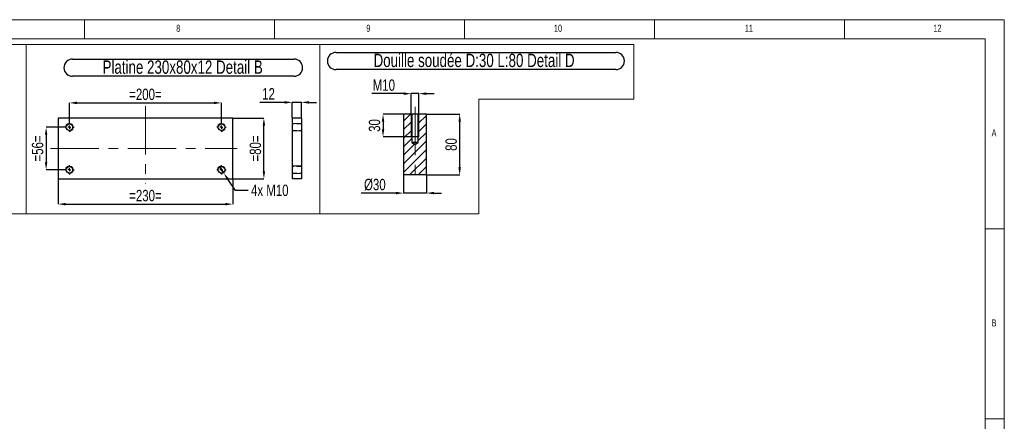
# Model space of a CAD drawing. Header units: millimetres. Extents: x 5 to 589, y 5 to 415.
# Tile 8 of 8: x 330 to 589, y 309 to 415. Entities that reach past the tile are written whole.
import ezdxf

# ---------------------------------------------------------------- set-up
doc = ezdxf.new("R2010")
doc.units = ezdxf.units.MM
doc.header["$PDSIZE"] = -1
doc.linetypes.add('CENTERX2', pattern=[20.32, 12.7, -2.54, 2.54, -2.54])
doc.linetypes.add('HIDDEN', pattern=[1.905, 1.27, -0.635])
for name, color, linetype in [('COTES', 1, 'Continuous'), ('NOTES', 6, 'Continuous'), ('TRAIT-FINS', 9, 'Continuous'), ('TRAIT-MIXTES', 3, 'CENTERX2'), ('TRAIT-TIRET', 2, 'HIDDEN')]:
    doc.layers.add(name, color=color, linetype=linetype)
doc.layers.add('TRAIT-FORT', color=4, linetype='Continuous', lineweight=25)
doc.styles.add('SLDTEXTSTYLE0', font='TXT', dxfattribs={"width": 0.75})
doc.dimstyles.new('SLDDIMSTYLE0', dxfattribs={"dimtxt": 3, "dimasz": 2, "dimexe": 0, "dimexo": 0.0625, "dimgap": 0.75, "dimtad": 1, "dimdec": 0, "dimlfac": 5, "dimrnd": 1e-09, "dimzin": 12, "dimdsep": 46, "dimtxsty": 'SLDTEXTSTYLE0', "dimsah": 1, "dimcen": 0.09, "dimadec": 0, "dimazin": 3, "dimtfac": 1, "dimtdec": 0, "dimtofl": 0, "dimtmove": 0, "dimatfit": 3, "dimfxl": 1, "dimfrac": 2, "dimtolj": 1, "dimtzin": 12, "dimarcsym": 0})
doc.dimstyles.new('SLDDIMSTYLE1', dxfattribs={"dimtxt": 3, "dimasz": 2, "dimexe": 0, "dimexo": 0.0625, "dimgap": 0.75, "dimtad": 1, "dimdec": 0, "dimlfac": 5, "dimrnd": 1e-09, "dimzin": 12, "dimdsep": 46, "dimtxsty": 'SLDTEXTSTYLE0', "dimsah": 1, "dimcen": 0.09, "dimadec": 0, "dimazin": 3, "dimtfac": 1, "dimtdec": 0, "dimtmove": 0, "dimatfit": 0, "dimfxl": 1, "dimfrac": 2, "dimtolj": 1, "dimtzin": 12, "dimarcsym": 0})
doc.dimstyles.new('SLDDIMSTYLE4', dxfattribs={"dimtxt": 3, "dimasz": 2, "dimexe": 0, "dimexo": 0.0625, "dimgap": 0.75, "dimtad": 0, "dimtih": 1, "dimtoh": 1, "dimdec": 0, "dimlfac": 5, "dimrnd": 1e-09, "dimzin": 12, "dimdsep": 46, "dimtxsty": 'SLDTEXTSTYLE0', "dimblk1": 'NONE', "dimsah": 1, "dimcen": 0, "dimadec": 0, "dimazin": 3, "dimtfac": 1, "dimtdec": 0, "dimtmove": 0, "dimatfit": 3, "dimldrblk": 'NONE', "dimfxl": 1, "dimfrac": 2, "dimtolj": 1, "dimtzin": 12, "dimarcsym": 0})

# ---------------------------------------------------------------- blocks, each defined once
blk = doc.blocks.new('_D_30')
at = {"layer": 'COTES', "color": 0, "lineweight": -2, "transparency": 16777216}
for p, q in [((341.76, 386.73), (336.94, 386.73)), ((336.94, 384.73), (336.94, 377.53)), ((341.76, 375.53), (336.94, 375.53))]:
    blk.add_line(p, q, dxfattribs=at)
at = {"layer": 'COTES', "color": 0, "transparency": 16777216}
for points in [[(336.61, 384.73), (337.27, 384.73), (336.94, 386.73)], [(336.61, 377.53), (337.27, 377.53), (336.94, 375.53)]]:
    blk.add_solid(points, dxfattribs=at)
at = {"layer": 'Defpoints', "color": 0, "transparency": 16777216}
for p in [(341.82, 386.73), (336.94, 375.53), (341.82, 375.53)]:
    blk.add_point(p, dxfattribs=at)
at = {"layer": 'COTES', "color": 0, "transparency": 16777216, "insert": (333.19, 381.13), "char_height": 3, "attachment_point": 2, "rotation": 90, "style": 'SLDTEXTSTYLE0'}
blk.add_mtext('\\A1;=56=', dxfattribs=at)
blk = doc.blocks.new('_D_31')
at = {"layer": 'COTES', "color": 0, "lineweight": -2, "transparency": 16777216}
for p, q in [((386.14, 389.13), (394.23, 389.13)), ((394.23, 375.13), (394.23, 387.13)), ((386.14, 373.13), (394.23, 373.13))]:
    blk.add_line(p, q, dxfattribs=at)
at = {"layer": 'COTES', "color": 0, "transparency": 16777216}
for points in [[(393.9, 387.13), (394.57, 387.13), (394.23, 389.13)], [(393.9, 375.13), (394.57, 375.13), (394.23, 373.13)]]:
    blk.add_solid(points, dxfattribs=at)
at = {"layer": 'Defpoints', "color": 0, "transparency": 16777216}
for p in [(386.07, 389.13), (394.23, 389.13), (386.07, 373.13)]:
    blk.add_point(p, dxfattribs=at)
at = {"layer": 'COTES', "color": 0, "transparency": 16777216, "insert": (390.48, 381.13), "char_height": 3, "attachment_point": 2, "rotation": 90, "style": 'SLDTEXTSTYLE0'}
blk.add_mtext('\\A1;=80=', dxfattribs=at)
blk = doc.blocks.new('_D_32')
at = {"layer": 'COTES', "color": 0, "lineweight": -2, "transparency": 16777216}
for p, q in [((343.07, 388.04), (343.07, 393.12)), ((345.07, 393.12), (381.07, 393.12)), ((383.07, 388.04), (383.07, 393.12))]:
    blk.add_line(p, q, dxfattribs=at)
at = {"layer": 'COTES', "color": 0, "transparency": 16777216}
for points in [[(345.07, 393.45), (345.07, 392.79), (343.07, 393.12)], [(381.07, 393.45), (381.07, 392.79), (383.07, 393.12)]]:
    blk.add_solid(points, dxfattribs=at)
at = {"layer": 'Defpoints', "color": 0, "transparency": 16777216}
for p in [(383.07, 393.12), (343.07, 387.98), (383.07, 387.98)]:
    blk.add_point(p, dxfattribs=at)
at = {"layer": 'COTES', "color": 0, "transparency": 16777216, "insert": (363.07, 396.87), "char_height": 3, "attachment_point": 2, "style": 'SLDTEXTSTYLE0'}
blk.add_mtext('\\A1;=200=', dxfattribs=at)
blk = doc.blocks.new('_D_33')
at = {"layer": 'COTES', "color": 0, "lineweight": -2, "transparency": 16777216}
for p, q in [((340.07, 373.07), (340.07, 366.49)), ((386.07, 373.07), (386.07, 366.49)), ((342.07, 366.49), (384.07, 366.49))]:
    blk.add_line(p, q, dxfattribs=at)
at = {"layer": 'COTES', "color": 0, "transparency": 16777216}
for points in [[(342.07, 366.82), (342.07, 366.16), (340.07, 366.49)], [(384.07, 366.82), (384.07, 366.16), (386.07, 366.49)]]:
    blk.add_solid(points, dxfattribs=at)
at = {"layer": 'Defpoints', "color": 0, "transparency": 16777216}
for p in [(340.07, 373.13), (386.07, 373.13), (386.07, 366.49)]:
    blk.add_point(p, dxfattribs=at)
at = {"layer": 'COTES', "color": 0, "transparency": 16777216, "insert": (363.07, 370.24), "char_height": 3, "attachment_point": 2, "style": 'SLDTEXTSTYLE0'}
blk.add_mtext('\\A1;=230=', dxfattribs=at)
blk = doc.blocks.new('_D_34')
at = {"layer": 'COTES', "color": 0, "lineweight": -2, "transparency": 16777216}
for p, q in [((382.51, 376.36), (383.64, 374.7)), ((386.76, 370.12), (384.76, 373.05)), ((390.09, 370.12), (386.76, 370.12))]:
    blk.add_line(p, q, dxfattribs=at)
at = {"layer": 'COTES', "color": 0, "transparency": 16777216}
blk.add_solid([(385.04, 373.24), (384.49, 372.86), (383.64, 374.7)], dxfattribs=at)
at = {"layer": 'Defpoints', "color": 0, "transparency": 16777216}
for p in [(382.51, 376.36), (383.64, 374.7)]:
    blk.add_point(p, dxfattribs=at)
at = {"layer": 'COTES', "color": 0, "transparency": 16777216, "insert": (390.84, 371.62), "char_height": 3, "attachment_point": 1, "style": 'SLDTEXTSTYLE0'}
blk.add_mtext('\\A1;4x M10', dxfattribs=at)
blk = doc.blocks.new('_None')
blk = doc.blocks.new('SW_NOTE_5')
at = {"layer": 'NOTES', "color": 0}
for p, q in [((-0.09, 4.87), (58.15, 4.87)), ((58.15, 0.35), (-0.09, 0.35))]:
    blk.add_line(p, q, dxfattribs=at)
for centre, start, end in [((-0.09, 2.61), 90, 270), ((58.15, 2.61), 270, 90)]:
    blk.add_arc(centre, 2.26, start, end, dxfattribs=at)
at = {"layer": 'NOTES', "color": 0, "insert": (28.87, 4.51), "char_height": 3.5, "attachment_point": 2, "style": 'SLDTEXTSTYLE0'}
blk.add_mtext('Platine 230x80x12 Detail B', dxfattribs=at)
blk = doc.blocks.new('SW_CENTERMARKSYMBOL_14')
at = {"layer": 'TRAIT-MIXTES', "color": 0}
for p, q in [((-0.8, 0), (-1.25, 0)), ((0, 0), (-0.4, 0)), ((0, 0.8), (0, 1.25)), ((0, 0), (0, 0.4)), ((0, 0), (0, -0.4)), ((0, 0), (0.4, 0)), ((0.8, 0), (1.25, 0)), ((0, -0.8), (0, -1.25))]:
    blk.add_line(p, q, dxfattribs=at)
blk = doc.blocks.new('SW_CENTERMARKSYMBOL_15')
at = {"layer": 'TRAIT-MIXTES', "color": 0}
for p, q in [((-0.8, 0), (-1.25, 0)), ((0, 0), (-0.4, 0)), ((0, 0.8), (0, 1.25)), ((0, 0), (0, 0.4)), ((0, 0), (0, -0.4)), ((0, 0), (0.4, 0)), ((0.8, 0), (1.25, 0)), ((0, -0.8), (0, -1.25))]:
    blk.add_line(p, q, dxfattribs=at)
blk = doc.blocks.new('SW_CENTERMARKSYMBOL_16')
at = {"layer": 'TRAIT-MIXTES', "color": 0}
for p, q in [((-0.8, 0), (-1.25, 0)), ((0, 0), (-0.4, 0)), ((0, 0.8), (0, 1.25)), ((0, 0), (0, 0.4)), ((0, 0), (0, -0.4)), ((0, 0), (0.4, 0)), ((0.8, 0), (1.25, 0)), ((0, -0.8), (0, -1.25))]:
    blk.add_line(p, q, dxfattribs=at)
blk = doc.blocks.new('SW_CENTERMARKSYMBOL_17')
at = {"layer": 'TRAIT-MIXTES', "color": 0}
for p, q in [((-0.8, 0), (-1.25, 0)), ((0, 0), (-0.4, 0)), ((0, 0.8), (0, 1.25)), ((0, 0), (0, 0.4)), ((0, 0), (0, -0.4)), ((0, 0), (0.4, 0)), ((0.8, 0), (1.25, 0)), ((0, -0.8), (0, -1.25))]:
    blk.add_line(p, q, dxfattribs=at)
blk = doc.blocks.new('_D_35')
at = {"layer": 'COTES', "color": 0, "lineweight": -2, "transparency": 16777216}
for p, q in [((430.98, 374.11), (430.98, 369.4)), ((436.98, 374.11), (436.98, 369.4)), ((428.98, 369.4), (419.85, 369.4)), ((436.98, 369.4), (430.98, 369.4)), ((438.98, 369.4), (440.98, 369.4))]:
    blk.add_line(p, q, dxfattribs=at)
at = {"layer": 'COTES', "color": 0, "transparency": 16777216}
for points in [[(428.98, 369.73), (428.98, 369.07), (430.98, 369.4)], [(438.98, 369.73), (438.98, 369.07), (436.98, 369.4)]]:
    blk.add_solid(points, dxfattribs=at)
at = {"layer": 'Defpoints', "color": 0, "transparency": 16777216}
for p in [(430.98, 374.17), (436.98, 374.17), (430.98, 369.4)]:
    blk.add_point(p, dxfattribs=at)
at = {"layer": 'COTES', "color": 0, "transparency": 16777216, "insert": (423.42, 373.15), "char_height": 3, "attachment_point": 2, "style": 'SLDTEXTSTYLE0'}
blk.add_mtext('\\A1;%%c30', dxfattribs=at)
blk = doc.blocks.new('_D_36')
at = {"layer": 'COTES', "color": 0, "lineweight": -2, "transparency": 16777216}
for p, q in [((437.04, 390.17), (445.73, 390.17)), ((445.73, 376.17), (445.73, 388.17)), ((437.04, 374.17), (445.73, 374.17))]:
    blk.add_line(p, q, dxfattribs=at)
at = {"layer": 'COTES', "color": 0, "transparency": 16777216}
for points in [[(445.4, 388.17), (446.07, 388.17), (445.73, 390.17)], [(445.4, 376.17), (446.07, 376.17), (445.73, 374.17)]]:
    blk.add_solid(points, dxfattribs=at)
at = {"layer": 'Defpoints', "color": 0, "transparency": 16777216}
for p in [(436.98, 390.17), (445.73, 390.17), (436.98, 374.17)]:
    blk.add_point(p, dxfattribs=at)
at = {"layer": 'COTES', "color": 0, "transparency": 16777216, "insert": (441.98, 382.17), "char_height": 3, "attachment_point": 2, "rotation": 90, "style": 'SLDTEXTSTYLE0'}
blk.add_mtext('\\A1;80', dxfattribs=at)
blk = doc.blocks.new('_D_37')
at = {"layer": 'COTES', "color": 0, "lineweight": -2, "transparency": 16777216}
for p, q in [((430.98, 395.55), (422.6, 395.55)), ((432.98, 390.23), (432.98, 395.55)), ((434.98, 395.55), (432.98, 395.55)), ((434.98, 390.23), (434.98, 395.55)), ((436.98, 395.55), (438.98, 395.55))]:
    blk.add_line(p, q, dxfattribs=at)
at = {"layer": 'COTES', "color": 0, "transparency": 16777216}
for points in [[(430.98, 395.88), (430.98, 395.21), (432.98, 395.55)], [(436.98, 395.88), (436.98, 395.21), (434.98, 395.55)]]:
    blk.add_solid(points, dxfattribs=at)
at = {"layer": 'Defpoints', "color": 0, "transparency": 16777216}
for p in [(434.98, 395.55), (432.98, 390.17), (434.98, 390.17)]:
    blk.add_point(p, dxfattribs=at)
at = {"layer": 'COTES', "color": 0, "transparency": 16777216, "insert": (425.79, 399.3), "char_height": 3, "attachment_point": 2, "style": 'SLDTEXTSTYLE0'}
blk.add_mtext('\\A1;M10', dxfattribs=at)
blk = doc.blocks.new('_D_38')
at = {"layer": 'COTES', "color": 0, "lineweight": -2, "transparency": 16777216}
for p, q in [((434.92, 390.17), (425.57, 390.17)), ((425.57, 388.17), (425.57, 386.17)), ((434.92, 384.17), (425.57, 384.17))]:
    blk.add_line(p, q, dxfattribs=at)
at = {"layer": 'COTES', "color": 0, "transparency": 16777216}
for points in [[(425.24, 388.17), (425.9, 388.17), (425.57, 390.17)], [(425.24, 386.17), (425.9, 386.17), (425.57, 384.17)]]:
    blk.add_solid(points, dxfattribs=at)
at = {"layer": 'Defpoints', "color": 0, "transparency": 16777216}
for p in [(434.98, 390.17), (425.57, 384.17), (434.98, 384.17)]:
    blk.add_point(p, dxfattribs=at)
at = {"layer": 'COTES', "color": 0, "transparency": 16777216, "insert": (421.82, 387.17), "char_height": 3, "attachment_point": 2, "rotation": 90, "style": 'SLDTEXTSTYLE0'}
blk.add_mtext('\\A1;30', dxfattribs=at)
blk = doc.blocks.new('SW_NOTE_6')
at = {"layer": 'NOTES', "color": 0}
for p, q in [((-0.12, 4.86), (73.47, 4.86)), ((73.47, 0.33), (-0.12, 0.33))]:
    blk.add_line(p, q, dxfattribs=at)
for centre, start, end in [((-0.12, 2.6), 90, 270), ((73.47, 2.6), 270, 90)]:
    blk.add_arc(centre, 2.26, start, end, dxfattribs=at)
at = {"layer": 'NOTES', "color": 0, "insert": (36.2, 4.51), "char_height": 3.5, "attachment_point": 2, "style": 'SLDTEXTSTYLE0'}
blk.add_mtext('Douille soudée D:30 L:80 Detail D', dxfattribs=at)
blk = doc.blocks.new('_D_41')
at = {"layer": 'COTES', "color": 0, "lineweight": -2, "transparency": 16777216}
for p, q in [((399.7, 393.25), (393.2, 393.25)), ((401.7, 389.19), (401.7, 393.25)), ((404.1, 393.25), (401.7, 393.25)), ((404.1, 389.19), (404.1, 393.25)), ((406.1, 393.25), (408.1, 393.25))]:
    blk.add_line(p, q, dxfattribs=at)
at = {"layer": 'COTES', "color": 0, "transparency": 16777216}
for points in [[(399.7, 393.59), (399.7, 392.92), (401.7, 393.25)], [(406.1, 393.59), (406.1, 392.92), (404.1, 393.25)]]:
    blk.add_solid(points, dxfattribs=at)
at = {"layer": 'Defpoints', "color": 0, "transparency": 16777216}
for p in [(401.7, 393.25), (401.7, 389.13), (404.1, 389.13)]:
    blk.add_point(p, dxfattribs=at)
at = {"layer": 'COTES', "color": 0, "transparency": 16777216, "insert": (395.45, 397), "char_height": 3, "attachment_point": 2, "style": 'SLDTEXTSTYLE0'}
blk.add_mtext('\\A1;12', dxfattribs=at)

msp = doc.modelspace()

# ---------------------------------------------------------------- hatches: boundary and pattern name
at = {"layer": 'TRAIT-FINS'}
h = msp.add_hatch(dxfattribs=at)
h.set_pattern_fill('ANSI31', color=256, scale=0.5, angle=3e-322, style=0)
h.paths.add_polyline_path([(433.13, 390.17), (430.98, 390.17), (430.98, 374.17), (436.98, 374.17), (436.98, 390.17), (434.83, 390.17), (434.83, 382.67), (433.98, 382.16), (433.13, 382.67)], flags=0)

# ---------------------------------------------------------------- linework, layer by layer
at = {"lineweight": 18}
for p, q in [((589, 415), (5, 415)), ((347, 410), (347, 415)), ((397, 415), (397, 410)), ((447, 410), (447, 415)), ((497, 415), (497, 410)), ((547, 410), (547, 415)), ((589, 5), (589, 415)), ((584, 410), (10, 410)), ((584, 10), (584, 410)), ((261.13, 408.47), (331.65, 408.47)), ((331.65, 363.92), (331.65, 408.47)), ((331.65, 408.47), (408.92, 408.47)), ((331.65, 408.47), (331.65, 363.92)), ((408.92, 408.47), (408.92, 363.92)), ((491.51, 408.47), (408.92, 408.47)), ((491.51, 394.13), (491.51, 408.47)), ((450.74, 363.92), (450.74, 394.13)), ((450.74, 394.13), (491.51, 394.13)), ((450.74, 363.92), (261.13, 363.92)), ((584, 360), (589, 360)), ((589, 310), (584, 310))]:
    msp.add_line(p, q, dxfattribs=at)
at = {"layer": 'TRAIT-FINS', "lineweight": 18}
for p, q in [((432.98, 390.17), (432.98, 384.17)), ((434.98, 390.17), (434.98, 384.17)), ((404.1, 387.73), (401.7, 387.73)), ((401.7, 387.73), (401.7, 385.73)), ((404.1, 387.73), (401.7, 387.73)), ((401.7, 387.73), (401.7, 385.73)), ((404.1, 385.73), (401.7, 385.73)), ((404.1, 385.73), (401.7, 385.73)), ((432.98, 384.17), (434.98, 384.17)), ((404.1, 376.53), (401.7, 376.53)), ((401.7, 376.53), (401.7, 374.53)), ((404.1, 376.53), (401.7, 376.53)), ((401.7, 376.53), (401.7, 374.53)), ((404.1, 374.53), (401.7, 374.53)), ((404.1, 374.53), (401.7, 374.53))]:
    msp.add_line(p, q, dxfattribs=at)
for centre in [(343.07, 386.73), (383.07, 386.73), (343.07, 375.53), (383.07, 375.53)]:
    msp.add_arc(centre, 1, 255, 195, dxfattribs=at)
at = {"layer": 'TRAIT-FORT', "lineweight": 25}
for p, q in [((386.07, 389.13), (340.07, 389.13)), ((340.07, 389.13), (340.07, 373.13)), ((386.07, 373.13), (386.07, 389.13)), ((404.1, 389.13), (401.7, 389.13)), ((401.7, 389.13), (401.7, 373.13)), ((404.1, 389.13), (404.1, 373.13)), ((430.98, 390.17), (430.98, 374.17)), ((433.13, 390.17), (430.98, 390.17)), ((433.13, 390.17), (433.13, 382.67)), ((434.83, 390.17), (433.13, 390.17)), ((434.83, 382.67), (434.83, 390.17)), ((436.98, 390.17), (434.83, 390.17)), ((436.98, 374.17), (436.98, 390.17)), ((433.13, 382.67), (433.98, 382.16)), ((434.83, 382.67), (433.13, 382.67)), ((433.98, 382.16), (434.83, 382.67)), ((340.07, 373.13), (386.07, 373.13)), ((404.1, 373.13), (401.7, 373.13)), ((436.98, 374.17), (430.98, 374.17))]:
    msp.add_line(p, q, dxfattribs=at)
for centre in [(343.07, 386.73), (383.07, 386.73), (343.07, 375.53), (383.07, 375.53)]:
    msp.add_circle(centre, 0.85, dxfattribs=at)
at = {"layer": 'TRAIT-MIXTES', "lineweight": 18}
for p, q in [((363.07, 392.24), (363.07, 371.82)), ((433.98, 392.1), (433.98, 372.08)), ((338.12, 381.13), (387.19, 381.13))]:
    msp.add_line(p, q, dxfattribs=at)
at = {"layer": 'TRAIT-TIRET'}
for p, q in [((404.1, 387.58), (401.7, 387.58)), ((401.7, 385.88), (404.1, 385.88)), ((404.1, 376.38), (401.7, 376.38)), ((401.7, 374.68), (404.1, 374.68))]:
    msp.add_line(p, q, dxfattribs=at)

# ---------------------------------------------------------------- block references
at = {"layer": 'NOTES'}
for name, p in [('SW_NOTE_6', (413.32, 401.54)), ('SW_NOTE_5', (343.99, 399.77))]:
    msp.add_blockref(name, p, dxfattribs=at)
at = {"layer": 'TRAIT-MIXTES'}
for name, p in [('SW_CENTERMARKSYMBOL_17', (343.07, 386.73)), ('SW_CENTERMARKSYMBOL_15', (383.07, 386.73)), ('SW_CENTERMARKSYMBOL_16', (343.07, 375.53)), ('SW_CENTERMARKSYMBOL_14', (383.07, 375.53))]:
    msp.add_blockref(name, p, dxfattribs=at)

# ---------------------------------------------------------------- texts
at = {"layer": 'NOTES', "attachment_point": 1, "style": 'SLDTEXTSTYLE0'}
for s, insert, char_height in [('8', (371.17, 413.67), 1.85), ('9', (421.17, 413.67), 1.85), ('10', (470.54, 413.67), 1.852), ('11', (520.75, 413.67), 1.852), ('12', (570.33, 413.67), 1.852), ('A', (585.67, 386.17), 1.85), ('B', (585.67, 336.17), 1.85)]:
    msp.add_mtext(s, dxfattribs=dict(at, insert=insert, char_height=char_height))

# ---------------------------------------------------------------- dimensions: what is measured, and where the dimension line sits
at = {"layer": 'COTES'}
for base, p1, p2, text, dimstyle, picture, middle in [((434.98, 395.55), (432.98, 390.17), (434.98, 390.17), 'M10', 'SLDDIMSTYLE1', '_D_37', (425.79, 395.55)), ((383.07, 393.12), (343.07, 387.98), (383.07, 387.98), '=<>=', 'SLDDIMSTYLE0', '_D_32', (363.07, 393.12)), ((386.07, 366.49), (340.07, 373.13), (386.07, 373.13), '=<>=', 'SLDDIMSTYLE0', '_D_33', (363.07, 366.49)), ((430.98, 369.4), (436.98, 374.17), (430.98, 374.17), '%%c<>', 'SLDDIMSTYLE1', '_D_35', (423.42, 369.4))]:
    dim = msp.add_linear_dim(base=base, p1=p1, p2=p2, text=text, dimstyle=dimstyle, dxfattribs=at)
    dim.commit()
    dim.dimension.update_dxf_attribs({"geometry": picture, "text_midpoint": middle, "dimtype": 160})
dim = msp.add_linear_dim(base=(401.7, 393.25), p1=(404.1, 389.13), p2=(401.7, 389.13), dimstyle='SLDDIMSTYLE1', dxfattribs=at)
dim.commit()
dim.dimension.update_dxf_attribs({"geometry": '_D_41', "text_midpoint": (395.45, 393.25), "dimtype": 160})
for base, p1, p2, picture, middle in [((394.23, 389.13), (386.07, 373.13), (386.07, 389.13), '_D_31', (394.23, 381.13)), ((336.94, 375.53), (341.82, 386.73), (341.82, 375.53), '_D_30', (336.94, 381.13))]:
    dim = msp.add_linear_dim(base=base, p1=p1, p2=p2, angle=90, text='=<>=', dimstyle='SLDDIMSTYLE0', dxfattribs=at)
    dim.commit()
    dim.dimension.update_dxf_attribs({"geometry": picture, "text_midpoint": middle, "dimtype": 160})
for base, p1, p2, dimstyle, picture, middle in [((425.57, 384.17), (434.98, 390.17), (434.98, 384.17), 'SLDDIMSTYLE1', '_D_38', (425.57, 387.17)), ((445.73, 390.17), (436.98, 374.17), (436.98, 390.17), 'SLDDIMSTYLE0', '_D_36', (445.73, 382.17))]:
    dim = msp.add_linear_dim(base=base, p1=p1, p2=p2, angle=90, dimstyle=dimstyle, dxfattribs=at)
    dim.commit()
    dim.dimension.update_dxf_attribs({"geometry": picture, "text_midpoint": middle, "dimtype": 160})
dim = msp.add_diameter_dim_2p(p1=(382.51, 376.36), p2=(383.64, 374.7), text='4x M10', dimstyle='SLDDIMSTYLE4', override={"dimpost": '<>'}, dxfattribs=at)
dim.commit()
dim.dimension.update_dxf_attribs({"geometry": '_D_34', "text_midpoint": (396.65, 370.12), "dimtype": 163})

doc.saveas('drawing.dxf')
